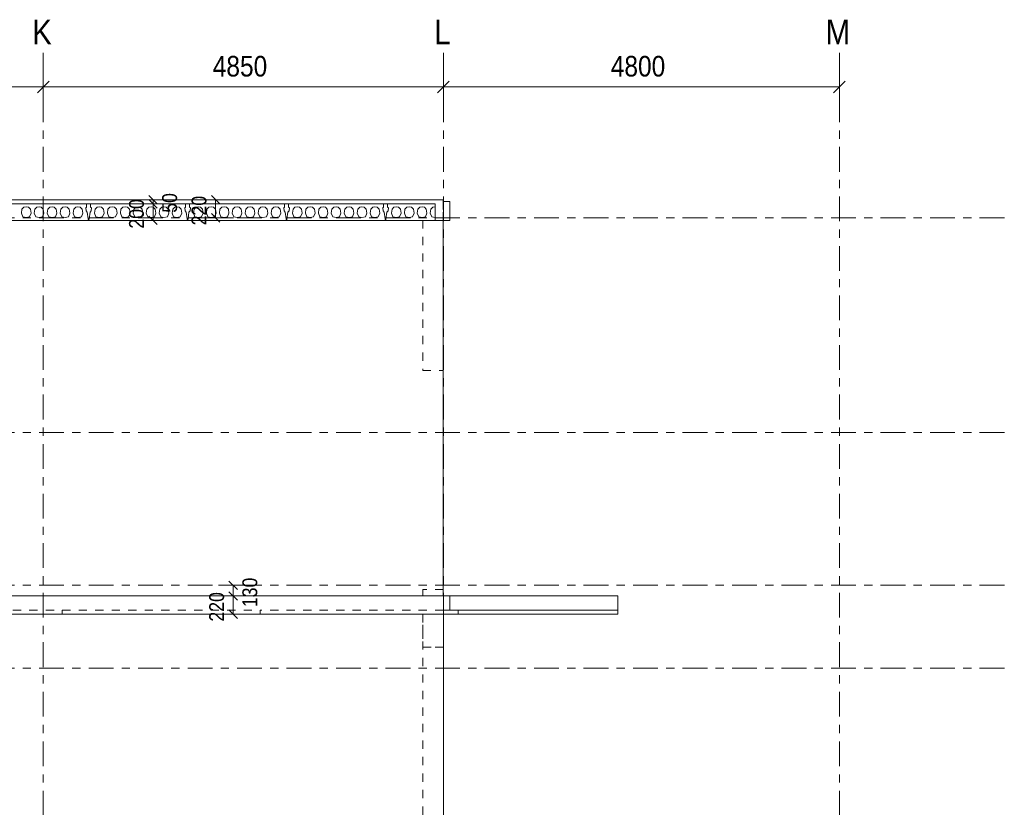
# Model space of a CAD drawing. Header units: millimetres. Extents: x -931 to -90, y -1411 to -817.
# Tile 35 of 63: x -589 to -469, y -1249 to -1154. Entities that reach past the tile are written whole.
import ezdxf

# ---------------------------------------------------------------- set-up
doc = ezdxf.new("R2010")
doc.units = ezdxf.units.MM
for name, pattern in [('XKITLINE00', [0]), ('XKITLINE01', [4, 1, -1, 1, -1]), ('XKITLINE03', [6, 3, -1, 1, -1])]:
    doc.linetypes.add(name, pattern=pattern)
for name, color, linetype, lineweight in [('Offset', 4, 'Continuous', 0), ('Onderdeel', 2, 'Continuous', 0), ('Stramien', 4, 'Continuous', 0)]:
    doc.layers.add(name, color=color, linetype=linetype, lineweight=lineweight)
doc.styles.add('ARIAL', font='arial.ttf')

msp = doc.modelspace()

# ---------------------------------------------------------------- linework, layer by layer
at = {"layer": 'Offset', "linetype": 'XKITLINE00', "lineweight": 0}
for p, q in [((-585.93, -1158.91), (-585.93, -1164.41)), ((-585.93, -1158.91), (-585.93, -1164.41)), ((-537.43, -1158.91), (-537.43, -1164.41)), ((-537.43, -1158.91), (-537.43, -1164.41)), ((-489.43, -1158.91), (-489.43, -1164.41)), ((-585.23, -1161.21), (-586.64, -1162.62)), ((-585.23, -1161.21), (-586.64, -1162.62)), ((-536.73, -1161.21), (-538.14, -1162.62)), ((-536.73, -1161.21), (-538.14, -1162.62)), ((-488.73, -1161.21), (-490.14, -1162.62)), ((-608.93, -1161.91), (-585.93, -1161.91)), ((-585.93, -1161.91), (-537.43, -1161.91)), ((-537.43, -1161.91), (-489.43, -1161.91)), ((-572.21, -1175.58), (-574.07, -1175.58)), ((-573.14, -1175.07), (-572.12, -1176.09)), ((-573.14, -1175.57), (-572.12, -1176.59)), ((-573.14, -1175.57), (-572.12, -1176.59)), ((-572.63, -1176.08), (-572.63, -1175.58)), ((-565.07, -1175.58), (-567.06, -1175.58)), ((-565.56, -1175.07), (-564.54, -1176.09)), ((-565.05, -1177.78), (-565.05, -1175.58)), ((-572.21, -1176.08), (-574.64, -1176.08)), ((-572.21, -1176.08), (-574.07, -1176.08)), ((-572.63, -1178.08), (-572.63, -1176.08)), ((-573.14, -1177.57), (-572.12, -1178.59)), ((-562.89, -1177.78), (-566.85, -1177.78)), ((-565.56, -1177.27), (-564.54, -1178.29)), ((-572.21, -1178.08), (-574.64, -1178.08)), ((-563.42, -1221.77), (-562.4, -1222.79)), ((-560.75, -1222.28), (-564.71, -1222.28)), ((-563.42, -1223.07), (-562.4, -1224.09)), ((-563.42, -1223.07), (-562.4, -1224.09)), ((-562.91, -1223.58), (-562.91, -1222.28)), ((-563.64, -1223.58), (-564.92, -1223.58)), ((-563.64, -1223.58), (-564.35, -1223.58)), ((-562.91, -1225.78), (-562.91, -1223.58)), ((-563.64, -1225.78), (-564.92, -1225.78)), ((-563.42, -1225.27), (-562.4, -1226.29))]:
    msp.add_line(p, q, dxfattribs=at)
at = {"layer": 'Offset'}
for p in [(-585.93, -1161.91), (-585.93, -1161.91), (-537.43, -1161.91), (-537.43, -1161.91), (-489.43, -1161.91), (-572.63, -1175.58), (-565.05, -1175.58), (-572.63, -1176.08), (-572.63, -1176.08), (-565.05, -1177.78), (-572.63, -1178.08), (-562.91, -1222.28), (-562.91, -1223.58), (-562.91, -1223.58), (-562.91, -1225.78)]:
    msp.add_point(p, dxfattribs=at)
at = {"layer": 'Onderdeel', "linetype": 'XKITLINE00', "lineweight": 0}
for p, q in [((-712.44, -1175.58), (-537.43, -1175.58)), ((-537.43, -1175.58), (-537.43, -1178.08)), ((-537.43, -1175.78), (-536.64, -1175.78)), ((-536.64, -1178.08), (-536.64, -1175.78)), ((-537.43, -1178.08), (-610.09, -1178.08)), ((-537.44, -1178.08), (-537.44, -1223.58)), ((-537.43, -1178.08), (-536.64, -1178.08)), ((-537.43, -1223.58), (-607.53, -1223.58)), ((-516.29, -1223.58), (-537.43, -1223.58)), ((-537.43, -1223.58), (-537.43, -1225.78)), ((-516.29, -1225.28), (-516.29, -1223.58)), ((-537.43, -1225.78), (-597.33, -1225.78)), ((-535.64, -1225.28), (-537.43, -1225.28)), ((-537.43, -1225.78), (-537.43, -1225.78)), ((-537.43, -1225.78), (-537.43, -1254.08)), ((-537.43, -1225.78), (-537.43, -1225.78)), ((-537.43, -1225.78), (-537.43, -1225.78)), ((-535.64, -1225.78), (-537.43, -1225.78)), ((-535.64, -1225.28), (-516.29, -1225.28)), ((-535.64, -1225.78), (-535.64, -1225.28)), ((-535.64, -1225.28), (-535.64, -1225.78)), ((-516.29, -1225.78), (-535.64, -1225.78)), ((-516.29, -1225.28), (-516.29, -1225.78)), ((-516.29, -1225.78), (-516.29, -1225.78)), ((-516.29, -1225.78), (-516.29, -1225.78))]:
    msp.add_line(p, q, dxfattribs=at)
at = {"layer": 'Onderdeel', "linetype": 'XKITLINE01', "lineweight": 0}
for p, q in [((-537.44, -1178.08), (-537.44, -1175.58)), ((-538.44, -1176.08), (-712.44, -1176.08)), ((-712.44, -1176.08), (-538.43, -1176.08)), ((-580.69, -1176.08), (-592.19, -1176.08)), ((-588.59, -1177.21), (-588.52, -1176.72)), ((-588.52, -1176.72), (-588.28, -1176.49)), ((-588.52, -1176.72), (-588.52, -1176.72)), ((-588.28, -1176.49), (-588.01, -1176.43)), ((-588.28, -1176.49), (-588.28, -1176.49)), ((-588.01, -1176.43), (-587.74, -1176.49)), ((-588.01, -1176.43), (-588.01, -1176.43)), ((-587.74, -1176.49), (-587.5, -1176.72)), ((-587.74, -1176.49), (-587.74, -1176.49)), ((-587.5, -1176.72), (-587.42, -1177.21)), ((-587.5, -1176.72), (-587.5, -1176.72)), ((-587.02, -1177.21), (-586.95, -1176.72)), ((-586.95, -1176.72), (-586.71, -1176.49)), ((-586.95, -1176.72), (-586.95, -1176.72)), ((-586.71, -1176.49), (-586.44, -1176.43)), ((-586.71, -1176.49), (-586.71, -1176.49)), ((-586.44, -1176.43), (-586.17, -1176.49)), ((-586.44, -1176.43), (-586.44, -1176.43)), ((-586.17, -1176.49), (-585.93, -1176.72)), ((-586.17, -1176.49), (-586.17, -1176.49)), ((-585.93, -1176.72), (-585.85, -1177.21)), ((-585.93, -1176.72), (-585.93, -1176.72)), ((-585.45, -1177.21), (-585.38, -1176.72)), ((-585.38, -1176.72), (-585.14, -1176.49)), ((-585.38, -1176.72), (-585.38, -1176.72)), ((-585.14, -1176.49), (-584.87, -1176.43)), ((-585.14, -1176.49), (-585.14, -1176.49)), ((-584.87, -1176.43), (-584.6, -1176.49)), ((-584.87, -1176.43), (-584.87, -1176.43)), ((-584.6, -1176.49), (-584.36, -1176.72)), ((-584.6, -1176.49), (-584.6, -1176.49)), ((-584.36, -1176.72), (-584.28, -1177.21)), ((-584.36, -1176.72), (-584.36, -1176.72)), ((-583.88, -1177.21), (-583.81, -1176.72)), ((-583.81, -1176.72), (-583.57, -1176.49)), ((-583.81, -1176.72), (-583.81, -1176.72)), ((-583.57, -1176.49), (-583.3, -1176.43)), ((-583.57, -1176.49), (-583.57, -1176.49)), ((-583.3, -1176.43), (-583.03, -1176.49)), ((-583.3, -1176.43), (-583.3, -1176.43)), ((-583.03, -1176.49), (-582.79, -1176.72)), ((-583.03, -1176.49), (-583.03, -1176.49)), ((-582.79, -1176.72), (-582.71, -1177.21)), ((-582.79, -1176.72), (-582.79, -1176.72)), ((-582.31, -1177.21), (-582.24, -1176.72)), ((-582.24, -1176.72), (-582, -1176.49)), ((-582.24, -1176.72), (-582.24, -1176.72)), ((-582, -1176.49), (-581.73, -1176.43)), ((-582, -1176.49), (-582, -1176.49)), ((-581.73, -1176.43), (-581.73, -1176.43)), ((-581.73, -1176.43), (-581.46, -1176.49)), ((-581.46, -1176.49), (-581.46, -1176.49)), ((-581.46, -1176.49), (-581.22, -1176.72)), ((-581.22, -1176.72), (-581.22, -1176.72)), ((-581.22, -1176.72), (-581.14, -1177.21)), ((-580.79, -1176.58), (-580.69, -1176.48)), ((-580.79, -1176.58), (-580.79, -1176.58)), ((-580.74, -1176.93), (-580.79, -1176.58)), ((-580.69, -1176.48), (-580.69, -1176.08)), ((-580.69, -1176.48), (-580.69, -1176.48)), ((-568.69, -1176.08), (-580.19, -1176.08)), ((-580.19, -1176.08), (-580.19, -1176.48)), ((-580.19, -1176.48), (-580.08, -1176.58)), ((-580.19, -1176.48), (-580.19, -1176.48)), ((-580.08, -1176.58), (-580.13, -1176.93)), ((-580.08, -1176.58), (-580.08, -1176.58)), ((-579.73, -1177.21), (-579.66, -1176.72)), ((-579.66, -1176.72), (-579.42, -1176.49)), ((-579.66, -1176.72), (-579.66, -1176.72)), ((-579.42, -1176.49), (-579.15, -1176.43)), ((-579.42, -1176.49), (-579.42, -1176.49)), ((-579.15, -1176.43), (-578.88, -1176.49)), ((-579.15, -1176.43), (-579.15, -1176.43)), ((-578.88, -1176.49), (-578.64, -1176.72)), ((-578.88, -1176.49), (-578.88, -1176.49)), ((-578.64, -1176.72), (-578.56, -1177.21)), ((-578.64, -1176.72), (-578.64, -1176.72)), ((-578.16, -1177.21), (-578.09, -1176.72)), ((-578.09, -1176.72), (-577.85, -1176.49)), ((-578.09, -1176.72), (-578.09, -1176.72)), ((-577.85, -1176.49), (-577.58, -1176.43)), ((-577.85, -1176.49), (-577.85, -1176.49)), ((-577.58, -1176.43), (-577.31, -1176.49)), ((-577.58, -1176.43), (-577.58, -1176.43)), ((-577.31, -1176.49), (-577.07, -1176.72)), ((-577.31, -1176.49), (-577.31, -1176.49)), ((-577.07, -1176.72), (-576.99, -1177.21)), ((-577.07, -1176.72), (-577.07, -1176.72)), ((-576.59, -1177.21), (-576.52, -1176.72)), ((-576.52, -1176.72), (-576.28, -1176.49)), ((-576.52, -1176.72), (-576.52, -1176.72)), ((-576.28, -1176.49), (-576.01, -1176.43)), ((-576.28, -1176.49), (-576.28, -1176.49)), ((-576.01, -1176.43), (-575.74, -1176.49)), ((-576.01, -1176.43), (-576.01, -1176.43)), ((-575.74, -1176.49), (-575.5, -1176.72)), ((-575.74, -1176.49), (-575.74, -1176.49)), ((-575.5, -1176.72), (-575.42, -1177.21)), ((-575.5, -1176.72), (-575.5, -1176.72)), ((-575.02, -1177.21), (-574.95, -1176.72)), ((-574.95, -1176.72), (-574.71, -1176.49)), ((-574.95, -1176.72), (-574.95, -1176.72)), ((-574.71, -1176.49), (-574.44, -1176.43)), ((-574.71, -1176.49), (-574.71, -1176.49)), ((-574.44, -1176.43), (-574.17, -1176.49)), ((-574.44, -1176.43), (-574.44, -1176.43)), ((-574.17, -1176.49), (-573.93, -1176.72)), ((-574.17, -1176.49), (-574.17, -1176.49)), ((-573.93, -1176.72), (-573.85, -1177.21)), ((-573.93, -1176.72), (-573.93, -1176.72)), ((-573.45, -1177.21), (-573.38, -1176.72)), ((-573.38, -1176.72), (-573.14, -1176.49)), ((-573.38, -1176.72), (-573.38, -1176.72)), ((-573.14, -1176.49), (-572.87, -1176.43)), ((-573.14, -1176.49), (-573.14, -1176.49)), ((-572.87, -1176.43), (-572.6, -1176.49)), ((-572.87, -1176.43), (-572.87, -1176.43)), ((-572.6, -1176.49), (-572.36, -1176.72)), ((-572.6, -1176.49), (-572.6, -1176.49)), ((-572.36, -1176.72), (-572.28, -1177.21)), ((-572.36, -1176.72), (-572.36, -1176.72)), ((-571.88, -1177.21), (-571.81, -1176.72)), ((-571.81, -1176.72), (-571.57, -1176.49)), ((-571.81, -1176.72), (-571.81, -1176.72)), ((-571.57, -1176.49), (-571.3, -1176.43)), ((-571.57, -1176.49), (-571.57, -1176.49)), ((-571.3, -1176.43), (-571.03, -1176.49)), ((-571.3, -1176.43), (-571.3, -1176.43)), ((-571.03, -1176.49), (-570.79, -1176.72)), ((-571.03, -1176.49), (-571.03, -1176.49)), ((-570.79, -1176.72), (-570.71, -1177.21)), ((-570.79, -1176.72), (-570.79, -1176.72)), ((-570.31, -1177.21), (-570.24, -1176.72)), ((-570.24, -1176.72), (-570, -1176.49)), ((-570.24, -1176.72), (-570.24, -1176.72)), ((-570, -1176.49), (-569.73, -1176.43)), ((-570, -1176.49), (-570, -1176.49)), ((-569.73, -1176.43), (-569.73, -1176.43)), ((-569.73, -1176.43), (-569.46, -1176.49)), ((-569.46, -1176.49), (-569.46, -1176.49)), ((-569.46, -1176.49), (-569.22, -1176.72)), ((-569.22, -1176.72), (-569.22, -1176.72)), ((-569.22, -1176.72), (-569.14, -1177.21)), ((-568.79, -1176.58), (-568.69, -1176.48)), ((-568.79, -1176.58), (-568.79, -1176.58)), ((-568.74, -1176.93), (-568.79, -1176.58)), ((-568.69, -1176.48), (-568.69, -1176.08)), ((-568.69, -1176.48), (-568.69, -1176.48)), ((-556.69, -1176.08), (-568.19, -1176.08)), ((-568.19, -1176.08), (-568.19, -1176.48)), ((-568.19, -1176.48), (-568.08, -1176.58)), ((-568.19, -1176.48), (-568.19, -1176.48)), ((-568.08, -1176.58), (-568.13, -1176.93)), ((-568.08, -1176.58), (-568.08, -1176.58)), ((-567.73, -1177.21), (-567.66, -1176.72)), ((-567.66, -1176.72), (-567.42, -1176.49)), ((-567.66, -1176.72), (-567.66, -1176.72)), ((-567.42, -1176.49), (-567.15, -1176.43)), ((-567.42, -1176.49), (-567.42, -1176.49)), ((-567.15, -1176.43), (-566.88, -1176.49)), ((-567.15, -1176.43), (-567.15, -1176.43)), ((-566.88, -1176.49), (-566.64, -1176.72)), ((-566.88, -1176.49), (-566.88, -1176.49)), ((-566.64, -1176.72), (-566.56, -1177.21)), ((-566.64, -1176.72), (-566.64, -1176.72)), ((-566.16, -1177.21), (-566.09, -1176.72)), ((-566.09, -1176.72), (-565.85, -1176.49)), ((-566.09, -1176.72), (-566.09, -1176.72)), ((-565.85, -1176.49), (-565.58, -1176.43)), ((-565.85, -1176.49), (-565.85, -1176.49)), ((-565.58, -1176.43), (-565.31, -1176.49)), ((-565.58, -1176.43), (-565.58, -1176.43)), ((-565.31, -1176.49), (-565.07, -1176.72)), ((-565.31, -1176.49), (-565.31, -1176.49)), ((-565.07, -1176.72), (-564.99, -1177.21)), ((-565.07, -1176.72), (-565.07, -1176.72)), ((-564.59, -1177.21), (-564.52, -1176.72)), ((-564.52, -1176.72), (-564.28, -1176.49)), ((-564.52, -1176.72), (-564.52, -1176.72)), ((-564.28, -1176.49), (-564.01, -1176.43)), ((-564.28, -1176.49), (-564.28, -1176.49)), ((-564.01, -1176.43), (-563.74, -1176.49)), ((-564.01, -1176.43), (-564.01, -1176.43)), ((-563.74, -1176.49), (-563.5, -1176.72)), ((-563.74, -1176.49), (-563.74, -1176.49)), ((-563.5, -1176.72), (-563.42, -1177.21)), ((-563.5, -1176.72), (-563.5, -1176.72)), ((-563.02, -1177.21), (-562.95, -1176.72)), ((-562.95, -1176.72), (-562.71, -1176.49)), ((-562.95, -1176.72), (-562.95, -1176.72)), ((-562.71, -1176.49), (-562.44, -1176.43)), ((-562.71, -1176.49), (-562.71, -1176.49)), ((-562.44, -1176.43), (-562.17, -1176.49)), ((-562.44, -1176.43), (-562.44, -1176.43)), ((-562.17, -1176.49), (-561.93, -1176.72)), ((-562.17, -1176.49), (-562.17, -1176.49)), ((-561.93, -1176.72), (-561.85, -1177.21)), ((-561.93, -1176.72), (-561.93, -1176.72)), ((-561.45, -1177.21), (-561.38, -1176.72)), ((-561.38, -1176.72), (-561.14, -1176.49)), ((-561.38, -1176.72), (-561.38, -1176.72)), ((-561.14, -1176.49), (-560.87, -1176.43)), ((-561.14, -1176.49), (-561.14, -1176.49)), ((-560.87, -1176.43), (-560.6, -1176.49)), ((-560.87, -1176.43), (-560.87, -1176.43)), ((-560.6, -1176.49), (-560.36, -1176.72)), ((-560.6, -1176.49), (-560.6, -1176.49)), ((-560.36, -1176.72), (-560.28, -1177.21)), ((-560.36, -1176.72), (-560.36, -1176.72)), ((-559.88, -1177.21), (-559.81, -1176.72)), ((-559.81, -1176.72), (-559.57, -1176.49)), ((-559.81, -1176.72), (-559.81, -1176.72)), ((-559.57, -1176.49), (-559.3, -1176.43)), ((-559.57, -1176.49), (-559.57, -1176.49)), ((-559.3, -1176.43), (-559.03, -1176.49)), ((-559.3, -1176.43), (-559.3, -1176.43)), ((-559.03, -1176.49), (-558.79, -1176.72)), ((-559.03, -1176.49), (-559.03, -1176.49)), ((-558.79, -1176.72), (-558.71, -1177.21)), ((-558.79, -1176.72), (-558.79, -1176.72)), ((-558.31, -1177.21), (-558.24, -1176.72)), ((-558.24, -1176.72), (-558, -1176.49)), ((-558.24, -1176.72), (-558.24, -1176.72)), ((-558, -1176.49), (-557.73, -1176.43)), ((-558, -1176.49), (-558, -1176.49)), ((-557.73, -1176.43), (-557.73, -1176.43)), ((-557.73, -1176.43), (-557.46, -1176.49)), ((-557.46, -1176.49), (-557.46, -1176.49)), ((-557.46, -1176.49), (-557.22, -1176.72)), ((-557.22, -1176.72), (-557.22, -1176.72)), ((-557.22, -1176.72), (-557.14, -1177.21)), ((-556.79, -1176.58), (-556.69, -1176.48)), ((-556.79, -1176.58), (-556.79, -1176.58)), ((-556.74, -1176.93), (-556.79, -1176.58)), ((-556.69, -1176.48), (-556.69, -1176.08)), ((-556.69, -1176.48), (-556.69, -1176.48)), ((-544.69, -1176.08), (-556.19, -1176.08)), ((-556.19, -1176.08), (-556.19, -1176.48)), ((-556.19, -1176.48), (-556.08, -1176.58)), ((-556.19, -1176.48), (-556.19, -1176.48)), ((-556.08, -1176.58), (-556.13, -1176.93)), ((-556.08, -1176.58), (-556.08, -1176.58)), ((-555.73, -1177.21), (-555.66, -1176.72)), ((-555.66, -1176.72), (-555.42, -1176.49)), ((-555.66, -1176.72), (-555.66, -1176.72)), ((-555.42, -1176.49), (-555.15, -1176.43)), ((-555.42, -1176.49), (-555.42, -1176.49)), ((-555.15, -1176.43), (-554.88, -1176.49)), ((-555.15, -1176.43), (-555.15, -1176.43)), ((-554.88, -1176.49), (-554.64, -1176.72)), ((-554.88, -1176.49), (-554.88, -1176.49)), ((-554.64, -1176.72), (-554.56, -1177.21)), ((-554.64, -1176.72), (-554.64, -1176.72)), ((-554.16, -1177.21), (-554.09, -1176.72)), ((-554.09, -1176.72), (-553.85, -1176.49)), ((-554.09, -1176.72), (-554.09, -1176.72)), ((-553.85, -1176.49), (-553.58, -1176.43)), ((-553.85, -1176.49), (-553.85, -1176.49)), ((-553.58, -1176.43), (-553.31, -1176.49)), ((-553.58, -1176.43), (-553.58, -1176.43)), ((-553.31, -1176.49), (-553.07, -1176.72)), ((-553.31, -1176.49), (-553.31, -1176.49)), ((-553.07, -1176.72), (-552.99, -1177.21)), ((-553.07, -1176.72), (-553.07, -1176.72)), ((-552.59, -1177.21), (-552.52, -1176.72)), ((-552.52, -1176.72), (-552.28, -1176.49)), ((-552.52, -1176.72), (-552.52, -1176.72)), ((-552.28, -1176.49), (-552.01, -1176.43)), ((-552.28, -1176.49), (-552.28, -1176.49)), ((-552.01, -1176.43), (-551.74, -1176.49)), ((-552.01, -1176.43), (-552.01, -1176.43)), ((-551.74, -1176.49), (-551.5, -1176.72)), ((-551.74, -1176.49), (-551.74, -1176.49)), ((-551.5, -1176.72), (-551.42, -1177.21)), ((-551.5, -1176.72), (-551.5, -1176.72)), ((-551.02, -1177.21), (-550.95, -1176.72)), ((-550.95, -1176.72), (-550.71, -1176.49)), ((-550.95, -1176.72), (-550.95, -1176.72)), ((-550.71, -1176.49), (-550.44, -1176.43)), ((-550.71, -1176.49), (-550.71, -1176.49)), ((-550.44, -1176.43), (-550.17, -1176.49)), ((-550.44, -1176.43), (-550.44, -1176.43)), ((-550.17, -1176.49), (-549.93, -1176.72)), ((-550.17, -1176.49), (-550.17, -1176.49)), ((-549.93, -1176.72), (-549.85, -1177.21)), ((-549.93, -1176.72), (-549.93, -1176.72)), ((-549.45, -1177.21), (-549.38, -1176.72)), ((-549.38, -1176.72), (-549.14, -1176.49)), ((-549.38, -1176.72), (-549.38, -1176.72)), ((-549.14, -1176.49), (-548.87, -1176.43)), ((-549.14, -1176.49), (-549.14, -1176.49)), ((-548.87, -1176.43), (-548.6, -1176.49)), ((-548.87, -1176.43), (-548.87, -1176.43)), ((-548.6, -1176.49), (-548.36, -1176.72)), ((-548.6, -1176.49), (-548.6, -1176.49)), ((-548.36, -1176.72), (-548.28, -1177.21)), ((-548.36, -1176.72), (-548.36, -1176.72)), ((-547.88, -1177.21), (-547.81, -1176.72)), ((-547.81, -1176.72), (-547.57, -1176.49)), ((-547.81, -1176.72), (-547.81, -1176.72)), ((-547.57, -1176.49), (-547.3, -1176.43)), ((-547.57, -1176.49), (-547.57, -1176.49)), ((-547.3, -1176.43), (-547.03, -1176.49)), ((-547.3, -1176.43), (-547.3, -1176.43)), ((-547.03, -1176.49), (-546.79, -1176.72)), ((-547.03, -1176.49), (-547.03, -1176.49)), ((-546.79, -1176.72), (-546.71, -1177.21)), ((-546.79, -1176.72), (-546.79, -1176.72)), ((-546.31, -1177.21), (-546.24, -1176.72)), ((-546.24, -1176.72), (-546, -1176.49)), ((-546.24, -1176.72), (-546.24, -1176.72)), ((-546, -1176.49), (-545.73, -1176.43)), ((-546, -1176.49), (-546, -1176.49)), ((-545.73, -1176.43), (-545.73, -1176.43)), ((-545.73, -1176.43), (-545.46, -1176.49)), ((-545.46, -1176.49), (-545.46, -1176.49)), ((-545.46, -1176.49), (-545.22, -1176.72)), ((-545.22, -1176.72), (-545.22, -1176.72)), ((-545.22, -1176.72), (-545.14, -1177.21)), ((-544.79, -1176.58), (-544.69, -1176.48)), ((-544.79, -1176.58), (-544.79, -1176.58)), ((-544.74, -1176.93), (-544.79, -1176.58)), ((-544.69, -1176.48), (-544.69, -1176.08)), ((-544.69, -1176.48), (-544.69, -1176.48)), ((-544.19, -1176.08), (-544.19, -1176.08)), ((-544.19, -1176.08), (-544.19, -1176.48)), ((-544.19, -1176.08), (-538.43, -1176.08)), ((-544.19, -1176.48), (-544.08, -1176.58)), ((-544.19, -1176.48), (-544.19, -1176.48)), ((-544.08, -1176.58), (-544.13, -1176.93)), ((-544.08, -1176.58), (-544.08, -1176.58)), ((-543.73, -1177.21), (-543.66, -1176.72)), ((-543.66, -1176.72), (-543.42, -1176.49)), ((-543.66, -1176.72), (-543.66, -1176.72)), ((-543.42, -1176.49), (-543.15, -1176.43)), ((-543.42, -1176.49), (-543.42, -1176.49)), ((-543.15, -1176.43), (-542.88, -1176.49)), ((-543.15, -1176.43), (-543.15, -1176.43)), ((-542.88, -1176.49), (-542.64, -1176.72)), ((-542.88, -1176.49), (-542.88, -1176.49)), ((-542.64, -1176.72), (-542.56, -1177.21)), ((-542.64, -1176.72), (-542.64, -1176.72)), ((-542.16, -1177.21), (-542.09, -1176.72)), ((-542.09, -1176.72), (-541.85, -1176.49)), ((-542.09, -1176.72), (-542.09, -1176.72)), ((-541.85, -1176.49), (-541.58, -1176.43)), ((-541.85, -1176.49), (-541.85, -1176.49)), ((-541.58, -1176.43), (-541.31, -1176.49)), ((-541.58, -1176.43), (-541.58, -1176.43)), ((-541.31, -1176.49), (-541.07, -1176.72)), ((-541.31, -1176.49), (-541.31, -1176.49)), ((-541.07, -1176.72), (-540.99, -1177.21)), ((-541.07, -1176.72), (-541.07, -1176.72)), ((-540.59, -1177.21), (-540.52, -1176.72)), ((-540.52, -1176.72), (-540.28, -1176.49)), ((-540.52, -1176.72), (-540.52, -1176.72)), ((-540.28, -1176.49), (-540.01, -1176.43)), ((-540.28, -1176.49), (-540.28, -1176.49)), ((-540.01, -1176.43), (-540.01, -1176.43)), ((-540.01, -1176.43), (-539.74, -1176.49)), ((-539.74, -1176.49), (-539.74, -1176.49)), ((-539.74, -1176.49), (-539.5, -1176.72)), ((-539.5, -1176.72), (-539.5, -1176.72)), ((-539.5, -1176.72), (-539.42, -1177.21)), ((-539.02, -1177.21), (-538.95, -1176.72)), ((-538.95, -1176.72), (-538.71, -1176.49)), ((-538.95, -1176.72), (-538.95, -1176.72)), ((-538.71, -1176.49), (-538.44, -1176.43)), ((-538.71, -1176.49), (-538.71, -1176.49)), ((-538.44, -1178.08), (-538.44, -1176.08)), ((-538.44, -1176.08), (-538.43, -1176.08)), ((-538.43, -1176.08), (-538.44, -1178.08)), ((-538.44, -1176.43), (-538.43, -1176.43)), ((-538.44, -1176.43), (-538.44, -1176.43)), ((-538.43, -1176.43), (-538.43, -1176.08)), ((-538.43, -1176.43), (-538.43, -1176.43)), ((-537.44, -1175.78), (-537.43, -1175.78)), ((-537.44, -1175.78), (-537.44, -1178.08)), ((-588.41, -1177.65), (-588.59, -1177.21)), ((-588.59, -1177.21), (-588.59, -1177.21)), ((-588.01, -1177.73), (-588.41, -1177.65)), ((-588.41, -1177.65), (-588.41, -1177.65)), ((-587.6, -1177.65), (-588.01, -1177.73)), ((-588.01, -1177.73), (-588.01, -1177.73)), ((-587.42, -1177.21), (-587.6, -1177.65)), ((-587.6, -1177.65), (-587.6, -1177.65)), ((-587.42, -1177.21), (-587.42, -1177.21)), ((-586.84, -1177.65), (-587.02, -1177.21)), ((-587.02, -1177.21), (-587.02, -1177.21)), ((-586.44, -1177.73), (-586.84, -1177.65)), ((-586.84, -1177.65), (-586.84, -1177.65)), ((-586.03, -1177.65), (-586.44, -1177.73)), ((-586.44, -1177.73), (-586.44, -1177.73)), ((-585.85, -1177.21), (-586.03, -1177.65)), ((-586.03, -1177.65), (-586.03, -1177.65)), ((-585.85, -1177.21), (-585.85, -1177.21)), ((-585.27, -1177.65), (-585.45, -1177.21)), ((-585.45, -1177.21), (-585.45, -1177.21)), ((-584.87, -1177.73), (-585.27, -1177.65)), ((-585.27, -1177.65), (-585.27, -1177.65)), ((-584.46, -1177.65), (-584.87, -1177.73)), ((-584.87, -1177.73), (-584.87, -1177.73)), ((-584.28, -1177.21), (-584.46, -1177.65)), ((-584.46, -1177.65), (-584.46, -1177.65)), ((-584.28, -1177.21), (-584.28, -1177.21)), ((-583.7, -1177.65), (-583.88, -1177.21)), ((-583.88, -1177.21), (-583.88, -1177.21)), ((-583.3, -1177.73), (-583.7, -1177.65)), ((-583.7, -1177.65), (-583.7, -1177.65)), ((-582.89, -1177.65), (-583.3, -1177.73)), ((-583.3, -1177.73), (-583.3, -1177.73)), ((-582.71, -1177.21), (-582.89, -1177.65)), ((-582.89, -1177.65), (-582.89, -1177.65)), ((-582.71, -1177.21), (-582.71, -1177.21)), ((-582.31, -1177.21), (-582.31, -1177.21)), ((-582.13, -1177.65), (-582.31, -1177.21)), ((-582.13, -1177.65), (-582.13, -1177.65)), ((-581.73, -1177.73), (-582.13, -1177.65)), ((-581.32, -1177.65), (-581.73, -1177.73)), ((-581.73, -1177.73), (-581.73, -1177.73)), ((-581.14, -1177.21), (-581.32, -1177.65)), ((-581.32, -1177.65), (-581.32, -1177.65)), ((-581.14, -1177.21), (-581.14, -1177.21)), ((-580.6, -1177.07), (-580.74, -1176.93)), ((-580.74, -1176.93), (-580.74, -1176.93)), ((-580.49, -1177.88), (-580.6, -1177.07)), ((-580.6, -1177.07), (-580.6, -1177.07)), ((-580.54, -1178.08), (-580.44, -1177.98)), ((-580.44, -1177.88), (-580.49, -1177.88)), ((-580.44, -1177.98), (-580.44, -1177.88)), ((-580.39, -1177.88), (-580.44, -1177.88)), ((-580.44, -1177.88), (-580.44, -1177.98)), ((-580.44, -1177.98), (-580.44, -1177.98)), ((-580.44, -1177.98), (-580.34, -1178.08)), ((-580.44, -1177.98), (-580.44, -1177.98)), ((-580.27, -1177.07), (-580.39, -1177.88)), ((-580.13, -1176.93), (-580.27, -1177.07)), ((-580.27, -1177.07), (-580.27, -1177.07)), ((-580.13, -1176.93), (-580.13, -1176.93)), ((-579.55, -1177.65), (-579.73, -1177.21)), ((-579.73, -1177.21), (-579.73, -1177.21)), ((-579.15, -1177.73), (-579.55, -1177.65)), ((-579.55, -1177.65), (-579.55, -1177.65)), ((-578.74, -1177.65), (-579.15, -1177.73)), ((-579.15, -1177.73), (-579.15, -1177.73)), ((-578.56, -1177.21), (-578.74, -1177.65)), ((-578.74, -1177.65), (-578.74, -1177.65)), ((-578.56, -1177.21), (-578.56, -1177.21)), ((-577.98, -1177.65), (-578.16, -1177.21)), ((-578.16, -1177.21), (-578.16, -1177.21)), ((-577.58, -1177.73), (-577.98, -1177.65)), ((-577.98, -1177.65), (-577.98, -1177.65)), ((-577.17, -1177.65), (-577.58, -1177.73)), ((-577.58, -1177.73), (-577.58, -1177.73)), ((-576.99, -1177.21), (-577.17, -1177.65)), ((-577.17, -1177.65), (-577.17, -1177.65)), ((-576.99, -1177.21), (-576.99, -1177.21)), ((-576.41, -1177.65), (-576.59, -1177.21)), ((-576.59, -1177.21), (-576.59, -1177.21)), ((-576.01, -1177.73), (-576.41, -1177.65)), ((-576.41, -1177.65), (-576.41, -1177.65)), ((-575.6, -1177.65), (-576.01, -1177.73)), ((-576.01, -1177.73), (-576.01, -1177.73)), ((-575.42, -1177.21), (-575.6, -1177.65)), ((-575.6, -1177.65), (-575.6, -1177.65)), ((-575.42, -1177.21), (-575.42, -1177.21)), ((-574.84, -1177.65), (-575.02, -1177.21)), ((-575.02, -1177.21), (-575.02, -1177.21)), ((-574.44, -1177.73), (-574.84, -1177.65)), ((-574.84, -1177.65), (-574.84, -1177.65)), ((-574.03, -1177.65), (-574.44, -1177.73)), ((-574.44, -1177.73), (-574.44, -1177.73)), ((-573.85, -1177.21), (-574.03, -1177.65)), ((-574.03, -1177.65), (-574.03, -1177.65)), ((-573.85, -1177.21), (-573.85, -1177.21)), ((-573.27, -1177.65), (-573.45, -1177.21)), ((-573.45, -1177.21), (-573.45, -1177.21)), ((-572.87, -1177.73), (-573.27, -1177.65)), ((-573.27, -1177.65), (-573.27, -1177.65)), ((-572.46, -1177.65), (-572.87, -1177.73)), ((-572.87, -1177.73), (-572.87, -1177.73)), ((-572.28, -1177.21), (-572.46, -1177.65)), ((-572.46, -1177.65), (-572.46, -1177.65)), ((-572.28, -1177.21), (-572.28, -1177.21)), ((-571.7, -1177.65), (-571.88, -1177.21)), ((-571.88, -1177.21), (-571.88, -1177.21)), ((-571.3, -1177.73), (-571.7, -1177.65)), ((-571.7, -1177.65), (-571.7, -1177.65)), ((-570.89, -1177.65), (-571.3, -1177.73)), ((-571.3, -1177.73), (-571.3, -1177.73)), ((-570.71, -1177.21), (-570.89, -1177.65)), ((-570.89, -1177.65), (-570.89, -1177.65)), ((-570.71, -1177.21), (-570.71, -1177.21)), ((-570.31, -1177.21), (-570.31, -1177.21)), ((-570.13, -1177.65), (-570.31, -1177.21)), ((-570.13, -1177.65), (-570.13, -1177.65)), ((-569.73, -1177.73), (-570.13, -1177.65)), ((-569.32, -1177.65), (-569.73, -1177.73)), ((-569.73, -1177.73), (-569.73, -1177.73)), ((-569.14, -1177.21), (-569.32, -1177.65)), ((-569.32, -1177.65), (-569.32, -1177.65)), ((-569.14, -1177.21), (-569.14, -1177.21)), ((-568.6, -1177.07), (-568.74, -1176.93)), ((-568.74, -1176.93), (-568.74, -1176.93)), ((-568.49, -1177.88), (-568.6, -1177.07)), ((-568.6, -1177.07), (-568.6, -1177.07)), ((-568.54, -1178.08), (-568.44, -1177.98)), ((-568.44, -1177.88), (-568.49, -1177.88)), ((-568.44, -1177.98), (-568.44, -1177.88)), ((-568.39, -1177.88), (-568.44, -1177.88)), ((-568.44, -1177.88), (-568.44, -1177.98)), ((-568.44, -1177.98), (-568.44, -1177.98)), ((-568.44, -1177.98), (-568.34, -1178.08)), ((-568.44, -1177.98), (-568.44, -1177.98)), ((-568.27, -1177.07), (-568.39, -1177.88)), ((-568.13, -1176.93), (-568.27, -1177.07)), ((-568.27, -1177.07), (-568.27, -1177.07)), ((-568.13, -1176.93), (-568.13, -1176.93)), ((-567.55, -1177.65), (-567.73, -1177.21)), ((-567.73, -1177.21), (-567.73, -1177.21)), ((-567.15, -1177.73), (-567.55, -1177.65)), ((-567.55, -1177.65), (-567.55, -1177.65)), ((-566.74, -1177.65), (-567.15, -1177.73)), ((-567.15, -1177.73), (-567.15, -1177.73)), ((-566.56, -1177.21), (-566.74, -1177.65)), ((-566.74, -1177.65), (-566.74, -1177.65)), ((-566.56, -1177.21), (-566.56, -1177.21)), ((-565.98, -1177.65), (-566.16, -1177.21)), ((-566.16, -1177.21), (-566.16, -1177.21)), ((-565.58, -1177.73), (-565.98, -1177.65)), ((-565.98, -1177.65), (-565.98, -1177.65)), ((-565.17, -1177.65), (-565.58, -1177.73)), ((-565.58, -1177.73), (-565.58, -1177.73)), ((-564.99, -1177.21), (-565.17, -1177.65)), ((-565.17, -1177.65), (-565.17, -1177.65)), ((-564.99, -1177.21), (-564.99, -1177.21)), ((-564.41, -1177.65), (-564.59, -1177.21)), ((-564.59, -1177.21), (-564.59, -1177.21)), ((-564.01, -1177.73), (-564.41, -1177.65)), ((-564.41, -1177.65), (-564.41, -1177.65)), ((-563.6, -1177.65), (-564.01, -1177.73)), ((-564.01, -1177.73), (-564.01, -1177.73)), ((-563.42, -1177.21), (-563.6, -1177.65)), ((-563.6, -1177.65), (-563.6, -1177.65)), ((-563.42, -1177.21), (-563.42, -1177.21)), ((-562.84, -1177.65), (-563.02, -1177.21)), ((-563.02, -1177.21), (-563.02, -1177.21)), ((-562.44, -1177.73), (-562.84, -1177.65)), ((-562.84, -1177.65), (-562.84, -1177.65)), ((-562.03, -1177.65), (-562.44, -1177.73)), ((-562.44, -1177.73), (-562.44, -1177.73)), ((-561.85, -1177.21), (-562.03, -1177.65)), ((-562.03, -1177.65), (-562.03, -1177.65)), ((-561.85, -1177.21), (-561.85, -1177.21)), ((-561.27, -1177.65), (-561.45, -1177.21)), ((-561.45, -1177.21), (-561.45, -1177.21)), ((-560.87, -1177.73), (-561.27, -1177.65)), ((-561.27, -1177.65), (-561.27, -1177.65)), ((-560.46, -1177.65), (-560.87, -1177.73)), ((-560.87, -1177.73), (-560.87, -1177.73)), ((-560.28, -1177.21), (-560.46, -1177.65)), ((-560.46, -1177.65), (-560.46, -1177.65)), ((-560.28, -1177.21), (-560.28, -1177.21)), ((-559.7, -1177.65), (-559.88, -1177.21)), ((-559.88, -1177.21), (-559.88, -1177.21)), ((-559.3, -1177.73), (-559.7, -1177.65)), ((-559.7, -1177.65), (-559.7, -1177.65)), ((-558.89, -1177.65), (-559.3, -1177.73)), ((-559.3, -1177.73), (-559.3, -1177.73)), ((-558.71, -1177.21), (-558.89, -1177.65)), ((-558.89, -1177.65), (-558.89, -1177.65)), ((-558.71, -1177.21), (-558.71, -1177.21)), ((-558.31, -1177.21), (-558.31, -1177.21)), ((-558.13, -1177.65), (-558.31, -1177.21)), ((-558.13, -1177.65), (-558.13, -1177.65)), ((-557.73, -1177.73), (-558.13, -1177.65)), ((-557.32, -1177.65), (-557.73, -1177.73)), ((-557.73, -1177.73), (-557.73, -1177.73)), ((-557.14, -1177.21), (-557.32, -1177.65)), ((-557.32, -1177.65), (-557.32, -1177.65)), ((-557.14, -1177.21), (-557.14, -1177.21)), ((-556.6, -1177.07), (-556.74, -1176.93)), ((-556.74, -1176.93), (-556.74, -1176.93)), ((-556.49, -1177.88), (-556.6, -1177.07)), ((-556.6, -1177.07), (-556.6, -1177.07)), ((-556.54, -1178.08), (-556.44, -1177.98)), ((-556.44, -1177.88), (-556.49, -1177.88)), ((-556.39, -1177.88), (-556.44, -1177.88)), ((-556.44, -1177.88), (-556.44, -1177.98)), ((-556.44, -1177.98), (-556.44, -1177.88)), ((-556.44, -1177.98), (-556.34, -1178.08)), ((-556.44, -1177.98), (-556.44, -1177.98)), ((-556.44, -1177.98), (-556.44, -1177.98)), ((-556.27, -1177.07), (-556.39, -1177.88)), ((-556.13, -1176.93), (-556.27, -1177.07)), ((-556.27, -1177.07), (-556.27, -1177.07)), ((-556.13, -1176.93), (-556.13, -1176.93)), ((-555.55, -1177.65), (-555.73, -1177.21)), ((-555.73, -1177.21), (-555.73, -1177.21)), ((-555.15, -1177.73), (-555.55, -1177.65)), ((-555.55, -1177.65), (-555.55, -1177.65)), ((-554.74, -1177.65), (-555.15, -1177.73)), ((-555.15, -1177.73), (-555.15, -1177.73)), ((-554.56, -1177.21), (-554.74, -1177.65)), ((-554.74, -1177.65), (-554.74, -1177.65)), ((-554.56, -1177.21), (-554.56, -1177.21)), ((-553.98, -1177.65), (-554.16, -1177.21)), ((-554.16, -1177.21), (-554.16, -1177.21)), ((-553.58, -1177.73), (-553.98, -1177.65)), ((-553.98, -1177.65), (-553.98, -1177.65)), ((-553.17, -1177.65), (-553.58, -1177.73)), ((-553.58, -1177.73), (-553.58, -1177.73)), ((-552.99, -1177.21), (-553.17, -1177.65)), ((-553.17, -1177.65), (-553.17, -1177.65)), ((-552.99, -1177.21), (-552.99, -1177.21)), ((-552.41, -1177.65), (-552.59, -1177.21)), ((-552.59, -1177.21), (-552.59, -1177.21)), ((-552.01, -1177.73), (-552.41, -1177.65)), ((-552.41, -1177.65), (-552.41, -1177.65)), ((-551.6, -1177.65), (-552.01, -1177.73)), ((-552.01, -1177.73), (-552.01, -1177.73)), ((-551.42, -1177.21), (-551.6, -1177.65)), ((-551.6, -1177.65), (-551.6, -1177.65)), ((-551.42, -1177.21), (-551.42, -1177.21)), ((-550.84, -1177.65), (-551.02, -1177.21)), ((-551.02, -1177.21), (-551.02, -1177.21)), ((-550.44, -1177.73), (-550.84, -1177.65)), ((-550.84, -1177.65), (-550.84, -1177.65)), ((-550.03, -1177.65), (-550.44, -1177.73)), ((-550.44, -1177.73), (-550.44, -1177.73)), ((-549.85, -1177.21), (-550.03, -1177.65)), ((-550.03, -1177.65), (-550.03, -1177.65)), ((-549.85, -1177.21), (-549.85, -1177.21)), ((-549.27, -1177.65), (-549.45, -1177.21)), ((-549.45, -1177.21), (-549.45, -1177.21)), ((-548.87, -1177.73), (-549.27, -1177.65)), ((-549.27, -1177.65), (-549.27, -1177.65)), ((-548.46, -1177.65), (-548.87, -1177.73)), ((-548.87, -1177.73), (-548.87, -1177.73)), ((-548.28, -1177.21), (-548.46, -1177.65)), ((-548.46, -1177.65), (-548.46, -1177.65)), ((-548.28, -1177.21), (-548.28, -1177.21)), ((-547.7, -1177.65), (-547.88, -1177.21)), ((-547.88, -1177.21), (-547.88, -1177.21)), ((-547.3, -1177.73), (-547.7, -1177.65)), ((-547.7, -1177.65), (-547.7, -1177.65)), ((-546.89, -1177.65), (-547.3, -1177.73)), ((-547.3, -1177.73), (-547.3, -1177.73)), ((-546.71, -1177.21), (-546.89, -1177.65)), ((-546.89, -1177.65), (-546.89, -1177.65)), ((-546.71, -1177.21), (-546.71, -1177.21)), ((-546.31, -1177.21), (-546.31, -1177.21)), ((-546.13, -1177.65), (-546.31, -1177.21)), ((-546.13, -1177.65), (-546.13, -1177.65)), ((-545.73, -1177.73), (-546.13, -1177.65)), ((-545.32, -1177.65), (-545.73, -1177.73)), ((-545.73, -1177.73), (-545.73, -1177.73)), ((-545.14, -1177.21), (-545.32, -1177.65)), ((-545.32, -1177.65), (-545.32, -1177.65)), ((-545.14, -1177.21), (-545.14, -1177.21)), ((-544.6, -1177.07), (-544.74, -1176.93)), ((-544.74, -1176.93), (-544.74, -1176.93)), ((-544.49, -1177.88), (-544.6, -1177.07)), ((-544.6, -1177.07), (-544.6, -1177.07)), ((-544.54, -1178.08), (-544.44, -1177.98)), ((-544.44, -1177.88), (-544.49, -1177.88)), ((-544.39, -1177.88), (-544.44, -1177.88)), ((-544.44, -1177.88), (-544.44, -1177.98)), ((-544.44, -1177.98), (-544.44, -1177.88)), ((-544.44, -1177.98), (-544.34, -1178.08)), ((-544.44, -1177.98), (-544.44, -1177.98)), ((-544.44, -1177.98), (-544.44, -1177.98)), ((-544.27, -1177.07), (-544.39, -1177.88)), ((-544.13, -1176.93), (-544.27, -1177.07)), ((-544.27, -1177.07), (-544.27, -1177.07)), ((-544.13, -1176.93), (-544.13, -1176.93)), ((-543.55, -1177.65), (-543.73, -1177.21)), ((-543.73, -1177.21), (-543.73, -1177.21)), ((-543.15, -1177.73), (-543.55, -1177.65)), ((-543.55, -1177.65), (-543.55, -1177.65)), ((-542.74, -1177.65), (-543.15, -1177.73)), ((-543.15, -1177.73), (-543.15, -1177.73)), ((-542.56, -1177.21), (-542.74, -1177.65)), ((-542.74, -1177.65), (-542.74, -1177.65)), ((-542.56, -1177.21), (-542.56, -1177.21)), ((-541.98, -1177.65), (-542.16, -1177.21)), ((-542.16, -1177.21), (-542.16, -1177.21)), ((-541.58, -1177.73), (-541.98, -1177.65)), ((-541.98, -1177.65), (-541.98, -1177.65)), ((-541.17, -1177.65), (-541.58, -1177.73)), ((-541.58, -1177.73), (-541.58, -1177.73)), ((-540.99, -1177.21), (-541.17, -1177.65)), ((-541.17, -1177.65), (-541.17, -1177.65)), ((-540.99, -1177.21), (-540.99, -1177.21)), ((-540.59, -1177.21), (-540.59, -1177.21)), ((-540.41, -1177.65), (-540.59, -1177.21)), ((-540.41, -1177.65), (-540.41, -1177.65)), ((-540.01, -1177.73), (-540.41, -1177.65)), ((-539.6, -1177.65), (-540.01, -1177.73)), ((-540.01, -1177.73), (-540.01, -1177.73)), ((-539.42, -1177.21), (-539.6, -1177.65)), ((-539.6, -1177.65), (-539.6, -1177.65)), ((-539.42, -1177.21), (-539.42, -1177.21)), ((-538.84, -1177.65), (-539.02, -1177.21)), ((-539.02, -1177.21), (-539.02, -1177.21)), ((-538.44, -1177.73), (-538.84, -1177.65)), ((-538.84, -1177.65), (-538.84, -1177.65)), ((-538.44, -1177.73), (-538.44, -1177.73)), ((-538.44, -1177.73), (-538.43, -1177.73)), ((-538.43, -1178.08), (-538.43, -1177.73)), ((-538.43, -1177.73), (-538.43, -1177.73)), ((-537.44, -1178.08), (-610.09, -1178.08)), ((-592.34, -1178.08), (-580.54, -1178.08)), ((-580.34, -1178.08), (-568.54, -1178.08)), ((-568.34, -1178.08), (-556.54, -1178.08)), ((-556.34, -1178.08), (-544.54, -1178.08)), ((-544.34, -1178.08), (-538.43, -1178.08)), ((-537.44, -1178.08), (-539.94, -1178.08)), ((-539.94, -1178.08), (-539.94, -1196.28)), ((-537.44, -1196.28), (-537.44, -1178.08)), ((-537.44, -1178.08), (-537.43, -1178.08)), ((-539.94, -1196.28), (-537.44, -1196.28)), ((-537.44, -1222.78), (-539.94, -1222.78)), ((-539.94, -1222.78), (-539.94, -1223.58)), ((-537.44, -1223.58), (-537.44, -1222.78)), ((-537.44, -1223.58), (-680.49, -1223.58)), ((-537.43, -1223.58), (-608.43, -1223.58)), ((-539.94, -1223.58), (-537.44, -1223.58)), ((-537.43, -1225.78), (-537.43, -1223.58)), ((-536.63, -1223.58), (-537.43, -1223.58)), ((-537.43, -1223.58), (-537.43, -1225.28)), ((-537.43, -1223.58), (-537.43, -1223.58)), ((-537.43, -1223.58), (-536.63, -1223.58)), ((-537.43, -1225.28), (-537.43, -1223.58)), ((-536.63, -1225.28), (-536.63, -1223.58)), ((-536.63, -1223.58), (-536.63, -1223.58)), ((-536.63, -1223.58), (-536.63, -1225.28)), ((-607.63, -1225.28), (-583.64, -1225.28)), ((-583.64, -1225.78), (-607.63, -1225.78)), ((-537.43, -1225.78), (-597.3, -1225.78)), ((-583.64, -1225.28), (-583.64, -1225.28)), ((-583.64, -1225.28), (-559.64, -1225.28)), ((-583.64, -1225.78), (-583.64, -1225.28)), ((-583.64, -1225.28), (-583.64, -1225.78)), ((-559.64, -1225.78), (-583.64, -1225.78)), ((-583.64, -1225.78), (-583.64, -1225.78)), ((-559.64, -1225.28), (-559.64, -1225.78)), ((-559.64, -1225.28), (-559.64, -1225.28)), ((-537.43, -1225.28), (-559.64, -1225.28)), ((-559.64, -1225.78), (-559.64, -1225.28)), ((-559.64, -1225.78), (-559.64, -1225.78)), ((-537.43, -1225.78), (-559.64, -1225.78)), ((-539.93, -1254.08), (-539.93, -1225.78)), ((-539.93, -1225.78), (-539.93, -1225.78)), ((-537.43, -1225.78), (-539.93, -1225.78)), ((-539.93, -1225.78), (-539.93, -1225.78)), ((-539.93, -1225.78), (-539.93, -1229.78)), ((-537.43, -1225.78), (-539.93, -1225.78)), ((-537.43, -1225.28), (-536.63, -1225.28)), ((-537.43, -1225.28), (-537.43, -1225.28)), ((-536.63, -1225.28), (-537.43, -1225.28)), ((-537.43, -1254.08), (-537.43, -1225.78)), ((-537.43, -1225.78), (-537.43, -1225.78)), ((-537.43, -1254.08), (-537.43, -1225.78)), ((-537.43, -1229.78), (-537.43, -1225.78)), ((-536.63, -1225.28), (-536.63, -1225.28)), ((-535.64, -1225.28), (-535.64, -1225.28)), ((-535.64, -1225.28), (-535.64, -1225.28)), ((-535.64, -1225.78), (-535.64, -1225.78)), ((-537.43, -1229.78), (-539.93, -1229.78)), ((-539.93, -1229.78), (-537.43, -1229.78))]:
    msp.add_line(p, q, dxfattribs=at)
at = {"layer": 'Stramien', "linetype": 'XKITLINE03', "lineweight": 0}
for p, q in [((-585.93, -1364.19), (-585.93, -1157.78)), ((-537.43, -1364.19), (-537.43, -1157.78)), ((-489.43, -1364.19), (-489.43, -1157.78)), ((-904.43, -1177.78), (-469.43, -1177.78)), ((-904.43, -1203.78), (-469.43, -1203.78)), ((-904.43, -1222.28), (-469.43, -1222.28)), ((-904.43, -1232.33), (-469.43, -1232.33))]:
    msp.add_line(p, q, dxfattribs=at)

# ---------------------------------------------------------------- texts
at = {"layer": 'Offset', "style": 'ARIAL', "width": 0.85}
for s, p in [('4850', (-565.39, -1160.66)), ('4800', (-517.14, -1160.66))]:
    msp.add_text(s, height=2.5, dxfattribs=at).set_placement(p)
for s, p in [('50', (-569.72, -1177.16)), ('220', (-566.16, -1178.68)), ('200', (-573.74, -1179.08)), ('130', (-560, -1224.93)), ('220', (-564.02, -1226.68))]:
    msp.add_text(s, height=1.8, rotation=90.0002, dxfattribs=at).set_placement(p)
at = {"layer": 'Stramien', "style": 'ARIAL', "width": 0.85}
for s, p in [('K', (-587.27, -1156.78)), ('L', (-538.55, -1156.78)), ('M', (-491.1, -1156.78))]:
    msp.add_text(s, height=3, dxfattribs=at).set_placement(p)

doc.saveas('drawing.dxf')
